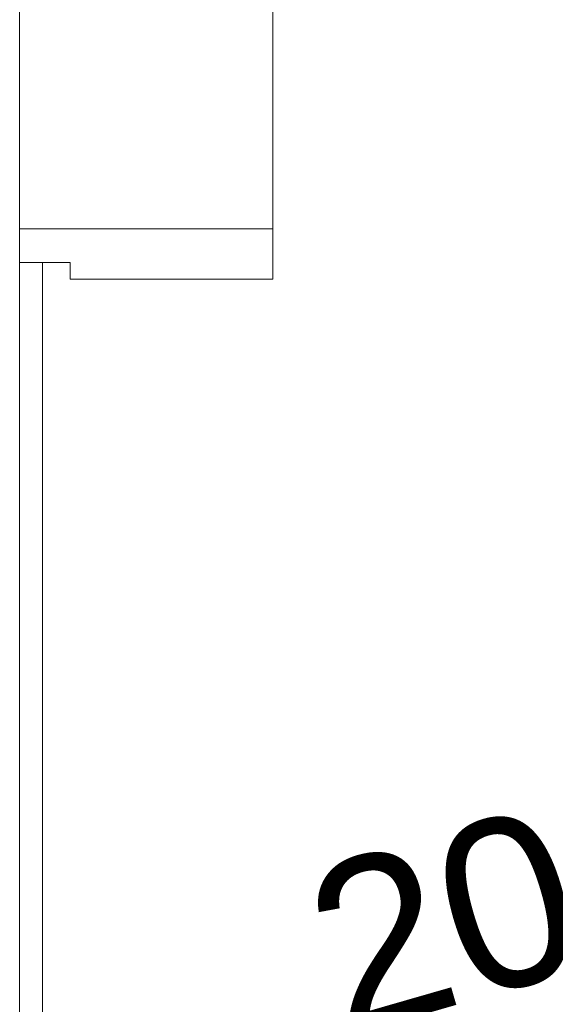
# Model space of a CAD drawing. Header units: millimetres. Extents: x 4480191 to 4481199, y -30324204 to -30323479.
# Tile 192 of 243: x 4480202.993 to 4480203.628, y -30323779.839 to -30323778.673. Entities that reach past the tile are written whole.
import ezdxf

# ---------------------------------------------------------------- set-up
doc = ezdxf.new("R2010")
doc.units = ezdxf.units.MM
doc.linetypes.add('NULL', pattern=[0])
for name, color, linetype, lineweight in [('EL-Textos fios ARC', 7, 'Continuous', 9), ('IFC-Parede padrão-Contorno', 44, 'Continuous', 5), ('IFC-Porta-Contorno', 142, 'Continuous', 5)]:
    doc.layers.add(name, color=color, linetype=linetype, lineweight=lineweight)
doc.styles.add('ARIAL', font='arial.ttf')

msp = doc.modelspace()

# ---------------------------------------------------------------- linework, layer by layer
at = {"layer": 'IFC-Parede padrão-Contorno', "color": 8, "lineweight": 5}
for p, q in [((4480202.9933, -30323778.8207), (4480202.9933, -30323777.1772)), ((4480203.2933, -30323778.9203), (4480203.2933, -30323777.2768)), ((4480202.9933, -30323778.9203), (4480202.9933, -30323778.8207)), ((4480203.0105, -30323778.9203), (4480203.2933, -30323778.9203))]:
    msp.add_line(p, q, dxfattribs=at)
at = {"layer": 'IFC-Porta-Contorno', "color": 8, "lineweight": 5}
for p, q in [((4480202.9933, -30323778.9583), (4480202.9933, -30323778.9203)), ((4480202.9933, -30323778.9203), (4480203.2762, -30323778.9203)), ((4480203.2933, -30323778.9237), (4480203.2933, -30323778.9203)), ((4480203.2933, -30323778.9803), (4480203.2933, -30323778.9237)), ((4480202.9933, -30323778.9603), (4480202.9933, -30323778.9583)), ((4480202.9933, -30323780.5976), (4480202.9933, -30323778.9603)), ((4480202.9933, -30323778.9603), (4480202.9962, -30323778.9603)), ((4480202.9946, -30323778.9603), (4480203.0203, -30323778.9603)), ((4480202.9962, -30323778.9603), (4480203.0533, -30323778.9603)), ((4480203.0203, -30323780.5976), (4480203.0203, -30323778.9603)), ((4480203.0533, -30323778.9794), (4480203.0533, -30323778.9603)), ((4480203.0533, -30323778.9803), (4480203.0533, -30323778.9794)), ((4480203.0533, -30323778.9803), (4480203.0638, -30323778.9803)), ((4480203.0638, -30323778.9803), (4480203.2933, -30323778.9803))]:
    msp.add_line(p, q, dxfattribs=at)

# ---------------------------------------------------------------- texts
at = {"layer": 'EL-Textos fios ARC', "linetype": 'NULL', "insert": (4480203.3757, -30323779.8819), "char_height": 0.2, "width": 0.621341, "attachment_point": 7, "rotation": 16.0543, "line_spacing_factor": 0.6, "style": 'ARIAL'}
msp.add_mtext('20', dxfattribs=at)

doc.saveas('drawing.dxf')
